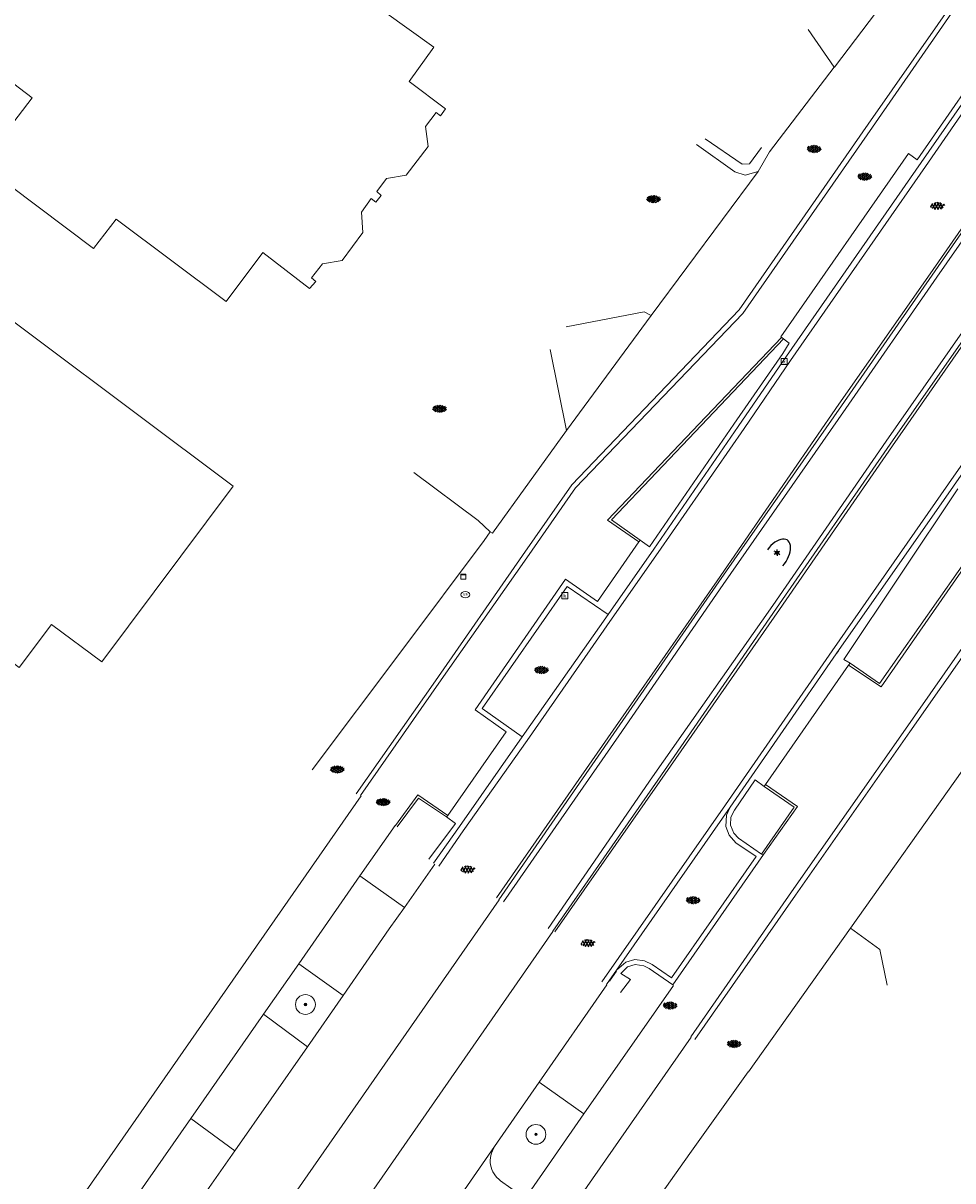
# Model space of a CAD drawing. Header units: metres. Extents: x 187916 to 189411, y 333285 to 334910.
# Tile 65 of 256: x 188277 to 188314, y 334299 to 334346. Entities that reach past the tile are written whole.
import ezdxf
from ezdxf.enums import TextEntityAlignment as Align

# ---------------------------------------------------------------- set-up
doc = ezdxf.new("R2010")
doc.units = ezdxf.units.M
for name, color, linetype, lineweight in [('B-ME-IE-MEUBILAIR_WEGMEUBILAIR-S', 253, 'Continuous', 18), ('B-ME-IE-MEUBILAIR_WEGMEUBILAIR_LICHTMAST-S', 253, 'Continuous', 25), ('B-ME-RI-HWA_KOLK-S', 253, 'Continuous', 25), ('B-ME-VH-KANTOPSLUITING_ACHTERKANTBAND-G', 253, 'Continuous', 18), ('B-ME-VH-KANTOPSLUITING_VOORKANTBAND-G', 253, 'Continuous', 18), ('B-ME-VH-VERHARDING_ASFALT-G', 253, 'Continuous', 18), ('B-ME-VH-VERHARDING_ASFALT-S', 253, 'Continuous', 25), ('B-ME-VH-VERHARDING_BETONSTRAATSTEEN-G', 253, 'Continuous', 18), ('B-ME-VH-VERHARDING_BETONSTRAATSTEEN-S', 253, 'Continuous', 25), ('B-ME-VH-VERHARDING_HALFVERHARDING-G', 253, 'Continuous', 18), ('B-WE-GR-BEPLANTING_CULTUUR_HEESTERS-GV', 253, 'Continuous', 15), ('B-WE-GR-BOOM-S', 253, 'Continuous', 15), ('B-WE-IE-TERREINAFSCHEIDING_KUNSTMATIG_MUUR-G', 253, 'IE-TERREINAFSCHEIDING_KUNSTMATIG-SO', 15), ('B-WE-OG-BEBOUWING-GV', 253, 'Continuous', 15), ('B-WE-OG-TERREIN_ERF-GV', 253, 'Continuous', 15), ('B-WE-VH-GESLOTENVERHARDING_ASFALT-GV', 253, 'Continuous', 15), ('B-WE-VH-OPENVERHARDING_BETONSTRAATSTEEN-GV', 253, 'Continuous', 15), ('B-WE-VH-OPENVERHARDING_STRAATBAKSTEEN-GV', 253, 'Continuous', 15)]:
    doc.layers.add(name, color=color, linetype=linetype, lineweight=lineweight)
doc.styles.add('NLCS-ISO', font='NLCS-ISO.ttf')
doc.linetypes.add('IE-TERREINAFSCHEIDING_KUNSTMATIG-SO', pattern='A,4,[82,NLCS.SHX,S=0.75,R=90,X=0,Y=0],4,-2', length=10)

# ---------------------------------------------------------------- blocks, each defined once
blk = doc.blocks.new('SGR-BOOM_GBKN-SO')
at = {"linetype": 'ByBlock', "lineweight": 18}
h = blk.add_hatch(color=0, dxfattribs=at)
h.dxf.hatch_style = 1
edge = h.paths.add_edge_path()
edge.add_arc((0, 0), 0.25, 0, 360)
at = {"color": 0, "linetype": 'ByBlock', "lineweight": 18}
for radius in [2, 0.25]:
    blk.add_circle((0, 0), radius, dxfattribs=at)
at = {"color": 0, "linetype": 'ByBlock', "lineweight": 18, "style": 'NLCS-ISO'}
blk.add_attdef('SOORT', (2.5, 0), '', height=1.5, dxfattribs=at)
blk = doc.blocks.new('B-SIE-WEG_LICHTMAST-SO')
at = {"ltscale": 0.1}
for p, q in [((-1.1, 0.63), (-2.19, 1.27)), ((0, 1.27), (0, 2.53)), ((1.1, 0.63), (2.19, 1.27)), ((-1.1, -0.63), (-2.19, -1.27)), ((0, -1.27), (0, -2.53)), ((1.1, -0.63), (2.19, -1.27))]:
    blk.add_line(p, q, dxfattribs=at)
at = {"flags": 128}
for points in [[(-1.16, 0.5), (1.16, 0.5)], [(-1.16, -0.5), (1.16, -0.5)]]:
    blk.add_lwpolyline(points, dxfattribs=at)
at = {"ltscale": 0.1}
blk.add_circle((0, 0), 1.27, dxfattribs=at)
at = {"style": 'NLCS-ISO'}
blk.add_attdef('TYPE', text='', height=1.8, dxfattribs=at).set_placement((0, 2.53), align=Align.BOTTOM_CENTER)
blk = doc.blocks.new('SRI-KOLK-SO')
at = {"color": 0, "linetype": 'ByBlock', "lineweight": 18}
blk.add_lwpolyline([(-1.125, -1.125), (1.125, -1.125), (1.125, 1.125), (-1.125, 1.125)], close=True, dxfattribs=at)
at = {"color": 0, "linetype": 'ByBlock', "lineweight": 18, "style": 'NLCS-ISO'}
blk.add_text('k', height=1.5, dxfattribs=at).set_placement((0, 0), align=Align.MIDDLE_CENTER)
blk = doc.blocks.new('SVH-BSS_KEIFORMAAT_KEPER-SO')
at = {"ltscale": 0.1}
for p, q in [((-5.34, 0.88), (-4.45, 0)), ((-5.2, 0.74), (-4.03, 1.91)), ((-5.2, -0.74), (-2.97, 1.48)), ((-4.81, -1.84), (-2.97, 0)), ((-4.56, 1.6), (-4.45, 1.48)), ((-3.71, 0.74), (-1.48, -1.48)), ((-3.6, 2.11), (-1.48, 0)), ((-2.48, 2.48), (-1.48, 1.48)), ((-2.23, 0.74), (-0.21, 2.76)), ((-2.23, 2.23), (-1.85, 2.61)), ((-2.23, -0.74), (0, 1.48)), ((-2.23, -2.23), (0, 0)), ((-0.74, 2.23), (1.48, 0)), ((-0.74, 0.74), (1.48, -1.48)), ((0.22, 2.75), (1.48, 1.48)), ((0.74, 2.23), (1.2, 2.68)), ((0.74, 0.74), (2.45, 2.45)), ((0.74, -0.74), (2.97, 1.48)), ((0.74, -2.23), (2.97, 0)), ((2.23, 2.23), (4.45, 0)), ((2.23, 0.74), (4.45, -1.48)), ((3.71, 0.74), (4.5, 1.53)), ((3.71, -0.74), (5.25, 0.79)), ((4.22, 1.72), (4.45, 1.48)), ((5.2, 0.74), (5.39, 0.55)), ((-5.73, -0.2), (-4.45, -1.48)), ((-3.89, -2.41), (-2.97, -1.48)), ((-3.71, -0.74), (-1.48, -2.97)), ((-3.71, -2.23), (-3.27, -2.67)), ((-1.59, -3.08), (0, -1.48)), ((-0.74, -0.74), (1.48, -2.97)), ((-0.74, -2.23), (0.21, -3.18)), ((-0.22, -3.19), (0, -2.97)), ((1.36, -3.09), (2.97, -1.48)), ((2.23, -0.74), (3.84, -2.36)), ((2.23, -2.23), (2.78, -2.78)), ((3.71, -2.23), (5.57, -0.37)), ((5.2, -0.74), (5.41, -0.95))]:
    blk.add_line(p, q, dxfattribs=at)
at = {"style": 'NLCS-ISO'}
blk.add_attdef('FORMAAT', text='', height=1.8, dxfattribs=at).set_placement((-5.83, -0.22), align=Align.MIDDLE_RIGHT)
blk.add_attdef('KLEUR', text='', height=1.8, dxfattribs=at).set_placement((5.82, -0.22), align=Align.MIDDLE_LEFT)
at = {"style": 'NLCS-ISO', "flags": 1}
blk.add_attdef('FUNCTIE', text='', height=1.8, dxfattribs=at).set_placement((0.12, -3.58), align=Align.MIDDLE_CENTER)
blk = doc.blocks.new('SIE-WEG_STRAATPOT_BRANDKRAAN-SO')
blk.add_ellipse((0, 0), major_axis=(-0.729, 0), ratio=0.685994)
at = {"style": 'NLCS-ISO'}
blk.add_text('BR', height=0.4, dxfattribs=at).set_placement((-0.3, -0.15))
blk = doc.blocks.new('SVH-ASFALT-SO')
at = {"ltscale": 0.1}
for p, q in [((-2.72, 1.26), (-3.45, 2.54)), ((-3.36, 2.17), (-1.83, 4.83)), ((0.36, -0.07), (-2.31, 4.55)), ((-1.91, 0.69), (0.95, 5.64)), ((2.75, -0.22), (-0.47, 5.37)), ((0, 0), (3.27, 5.66)), ((4.87, 0.12), (1.65, 5.7)), ((2.18, -0.23), (5.32, 5.22)), ((6.7, 0.95), (4.04, 5.55)), ((4.66, 0.07), (7.07, 4.25)), ((7.83, 2.99), (7.15, 4.18))]:
    blk.add_line(p, q, dxfattribs=at)
at = {"style": 'NLCS-ISO'}
blk.add_attdef('KLEUR', text='', height=1.8, dxfattribs=at).set_placement((9.49, 2.74), align=Align.MIDDLE_LEFT)
at = {"style": 'NLCS-ISO', "flags": 1}
blk.add_attdef('FUNCTIE', text='', height=1.8, dxfattribs=at).set_placement((0.12, -3.58), align=Align.MIDDLE_CENTER)
blk = doc.blocks.new('SIE-MEUBILAIR_KAST-SO')
for points in [[(-1, 1), (1, 1), (1, 0.84), (-1, 0.84)], [(-1, 0.76), (1, 0.76), (1, -1), (-1, -1)]]:
    blk.add_lwpolyline(points, close=True)
blk = doc.blocks.new('DTM')
at = {"layer": 'B-ME-IE-MEUBILAIR_WEGMEUBILAIR_LICHTMAST-S'}
blk.add_ellipse((188307.027, 334324.133), major_axis=(-0.475, -0.69), ratio=0.534182, start_param=7.704255, end_param=10.926125, dxfattribs=at)
at = {"layer": 'B-ME-VH-KANTOPSLUITING_ACHTERKANTBAND-G', "ltscale": 0.2, "flags": 128}
for points in [[(188317.108, 334346.417), (188316.125, 334345.058), (188312.746, 334340.193), (188312.389, 334340.446), (188307.234, 334333.04), (188307.581, 334332.781), (188307.313, 334332.361), (188305.336, 334329.502), (188301.933, 334324.557), (188301.56, 334324.826), (188301.506, 334324.75), (188299.825, 334322.345), (188298.537, 334323.241), (188294.887, 334317.972), (188296.145, 334317.079), (188293.791, 334313.701), (188293.737, 334313.639), (188294.09, 334313.37), (188293.02, 334311.929)], [(188296.027, 334310.21), (188300.688, 334316.922), (188304.914, 334323.032), (188309.864, 334330.139), (188313.537, 334335.44), (188317.05, 334340.487), (188319.407, 334343.897), (188319.95, 334344.706), (188320.221, 334344.949), (188320.535, 334345.055), (188320.863, 334345.03), (188321.1, 334344.927), (188321.511, 334344.647), (188321.746, 334344.384), (188321.831, 334344.117), (188321.824, 334343.761), (188321.704, 334343.503), (188321.123, 334342.681), (188318.847, 334339.348), (188315.076, 334333.954), (188311.491, 334328.821), (188306.917, 334322.187), (188302.059, 334315.266), (188297.837, 334309.13)], [(188300.76, 334306.549), (188301.163, 334307.069), (188300.771, 334307.313), (188301.048, 334307.579), (188301.353, 334307.672), (188301.702, 334307.63), (188301.914, 334307.515), (188302.873, 334306.853), (188306.538, 334312.118), (188306.45, 334312.139), (188305.534, 334312.785), (188305.341, 334312.982), (188305.203, 334313.302), (188305.217, 334313.634), (188305.362, 334313.915), (188306.204, 334315.137), (188306.561, 334314.869), (188306.616, 334314.945), (188309.975, 334319.778), (188310.043, 334319.851), (188309.785, 334319.996), (188314.386, 334326.902)], [(188310.043, 334319.851), (188311.228, 334319.033), (188315.996, 334325.813), (188319.888, 334331.156), (188319.842, 334331.227), (188323.106, 334335.675), (188323.163, 334335.955), (188323.065, 334336.105), (188321.839, 334336.983)], [(188301.56, 334324.826), (188300.39, 334325.647), (188304.033, 334329.472), (188307.351, 334332.952)], [(188293.737, 334313.639), (188292.595, 334314.4), (188291.736, 334313.239)]]:
    blk.add_lwpolyline(points, dxfattribs=at)
at = {"layer": 'B-ME-VH-KANTOPSLUITING_VOORKANTBAND-G', "ltscale": 0.2, "flags": 128}
blk.add_lwpolyline([(188306.45, 334312.139), (188307.771, 334314.037), (188306.561, 334314.869)], dxfattribs=at)
at = {"layer": 'B-ME-VH-VERHARDING_ASFALT-G', "ltscale": 0.2, "flags": 128}
for points in [[(188350.434, 334389.154), (188345.557, 334382.823), (188339.418, 334374.931), (188334.636, 334368.691), (188331.516, 334364.636), (188327.48, 334359.35), (188321.918, 334352.044), (188319.373, 334348.715), (188317.479, 334346.231), (188316.451, 334344.798), (188313.086, 334339.918), (188307.632, 334332.079), (188305.757, 334329.332), (188302.276, 334324.322), (188300.418, 334321.671), (188296.985, 334316.729), (188294.409, 334313.074), (188293.425, 334311.649)], [(188295.745, 334310.365), (188300.467, 334317.152), (188304.662, 334323.18), (188309.579, 334330.312), (188313.265, 334335.584), (188316.789, 334340.65), (188319.72, 334344.879), (188320.086, 334345.232), (188320.52, 334345.394), (188320.92, 334345.344), (188321.276, 334345.201), (188321.73, 334344.886), (188322.034, 334344.516), (188322.161, 334344.148), (188322.14, 334343.696), (188321.955, 334343.299), (188319.072, 334339.17), (188315.357, 334333.814), (188311.752, 334328.627), (188307.178, 334322.021), (188302.346, 334315.077), (188298.105, 334308.996)], [(188300.012, 334306.98), (188304.996, 334314.131), (188309.306, 334320.351), (188314.011, 334327.096), (188317.976, 334332.762), (188321.074, 334337.177), (188321.575, 334337.479), (188322.043, 334337.242), (188323.666, 334336.185), (188323.849, 334336.377), (188325.137, 334335.409)]]:
    blk.add_lwpolyline(points, dxfattribs=at)
at = {"layer": 'B-ME-VH-VERHARDING_BETONSTRAATSTEEN-G', "ltscale": 0.2, "flags": 128}
for points in [[(188384.102, 334399.864), (188381.86, 334401.035), (188379.526, 334400.902), (188377.359, 334400.014), (188376.152, 334399.081), (188375.597, 334398.541), (188369.373, 334390.743), (188367.216, 334388.011), (188363.601, 334383.544), (188360.938, 334380.206), (188356.783, 334375.01), (188350.513, 334367.156), (188343.441, 334358.309), (188337.837, 334351.314), (188332.123, 334344.162), (188328.543, 334339.591), (188326.194, 334336.452), (188325.294, 334335.277), (188321.437, 334330.037), (188317.44, 334324.59), (188312.276, 334317.185), (188307.667, 334310.612), (188303.603, 334304.753)], [(188353.638, 334397.943), (188350.974, 334394.514), (188348.093, 334390.867), (188343.325, 334384.71), (188337.203, 334376.802), (188332.316, 334370.455), (188329.233, 334366.381), (188325.941, 334362.109), (188322.723, 334357.9), (188317.097, 334350.515), (188314.556, 334347.055), (188310.767, 334341.629), (188305.554, 334334.126), (188298.795, 334327.061), (188296.796, 334324.199), (188293.287, 334319.135), (188290.076, 334314.57)], [(188353.752, 334397.846), (188351.142, 334394.404), (188348.243, 334390.698), (188343.493, 334384.597), (188337.401, 334376.708), (188332.499, 334370.326), (188329.376, 334366.216), (188326.111, 334361.959), (188322.904, 334357.764), (188317.264, 334350.399), (188314.717, 334346.959), (188310.944, 334341.505), (188305.703, 334333.982), (188298.946, 334326.939), (188296.973, 334324.112), (188293.423, 334319.04), (188290.253, 334314.509)], [(188293.209, 334311.772), (188294.257, 334313.25), (188296.788, 334316.871), (188295.167, 334318.017), (188298.609, 334322.956), (188300.268, 334321.823), (188302.102, 334324.462), (188305.509, 334329.416), (188307.466, 334332.256), (188312.91, 334340.076), (188316.286, 334344.929), (188317.276, 334346.316), (188319.18, 334348.86), (188321.738, 334352.184), (188327.316, 334359.494), (188331.345, 334364.761), (188334.459, 334368.836), (188339.196, 334375.057), (188345.362, 334382.996), (188350.232, 334389.268)], [(188295.849, 334310.297), (188300.497, 334317.014), (188304.736, 334323.143), (188309.694, 334330.248), (188313.358, 334335.53), (188316.856, 334340.573), (188319.817, 334344.816), (188320.126, 334345.135), (188320.544, 334345.269), (188320.899, 334345.247), (188321.216, 334345.087), (188321.649, 334344.793), (188321.923, 334344.446), (188322.05, 334344.129), (188322.038, 334343.722), (188321.868, 334343.368), (188318.969, 334339.257), (188315.267, 334333.864), (188311.655, 334328.706), (188307.068, 334322.079), (188302.263, 334315.131), (188298.021, 334309.019)], [(188309.392, 334343.936), (188306.783, 334340.505), (188306.325, 334339.719), (188301.995, 334333.893), (188298.585, 334329.257), (188295.587, 334325.101), (188295.499, 334325.162), (188295.247, 334324.803), (188291.928, 334320.365), (188288.308, 334315.541)], [(188306.325, 334339.719), (188305.803, 334339.568), (188305.376, 334339.701), (188303.829, 334340.812)], [(188309.975, 334319.778), (188311.286, 334318.89), (188316.073, 334325.773), (188319.979, 334331.109), (188323.284, 334335.563), (188323.352, 334336.042), (188323.19, 334336.266), (188321.944, 334337.146), (188321.586, 334337.241), (188321.244, 334337.049), (188318.134, 334332.618), (188314.22, 334326.997), (188309.476, 334320.223)], [(188330.265, 334331.11), (188330.5, 334331.877), (188330.407, 334332.501), (188329.971, 334333.188), (188328.71, 334334.571), (188323.788, 334328.17), (188319.886, 334322.75), (188314.568, 334315.5), (188310.05, 334309.146), (188305.926, 334303.339)], [(188298.57, 334333.438), (188301.714, 334334.041), (188301.995, 334333.893)], [(188301.506, 334324.75), (188300.238, 334325.634), (188303.941, 334329.517), (188307.267, 334333.015)], [(188298.585, 334329.257), (188297.92, 334332.523)], [(188321.595, 334329.891), (188317.615, 334324.464), (188312.444, 334317.08), (188307.832, 334310.477), (188303.769, 334304.649)], [(188292.407, 334327.552), (188295.005, 334325.615), (188295.499, 334325.162)], [(188296.788, 334316.871), (188300.268, 334321.823)], [(188300.192, 334306.877), (188300.595, 334307.445), (188300.981, 334307.775), (188301.337, 334307.876), (188301.736, 334307.825), (188302.035, 334307.673), (188302.821, 334307.136), (188306.239, 334312.041), (188305.422, 334312.599), (188305.148, 334312.903), (188305.019, 334313.255), (188305.045, 334313.706), (188305.197, 334314.03), (188309.476, 334320.223), (188309.564, 334320.343)], [(188306.538, 334312.118), (188307.91, 334314.06), (188306.616, 334314.945)], [(188293.791, 334313.701), (188292.57, 334314.538), (188291.674, 334313.289)], [(188300.595, 334307.445), (188305.197, 334314.03)], [(188311.533, 334306.84), (188311.242, 334308.279), (188310.05, 334309.146)]]:
    blk.add_lwpolyline(points, dxfattribs=at)
at = {"layer": 'B-ME-VH-VERHARDING_HALFVERHARDING-G', "ltscale": 0.2, "flags": 128}
for points in [[(188309.392, 334343.936), (188308.348, 334345.451)], [(188304.174, 334341.035), (188305.673, 334340.016), (188305.97, 334340.02), (188306.461, 334340.689)]]:
    blk.add_lwpolyline(points, dxfattribs=at)
at = {"layer": 'B-WE-GR-BEPLANTING_CULTUUR_HEESTERS-GV', "ltscale": 0.2, "flags": 128}
for points in [[(188291.661, 334313.298), (188290.234, 334311.254), (188292.028, 334309.984), (188293.258, 334311.738)], [(188295.915, 334298.939), (188296.744, 334298.345), (188296.909, 334298.227), (188299.284, 334301.641), (188297.472, 334302.921), (188295.675, 334300.321)]]:
    blk.add_lwpolyline(points, dxfattribs=at)
for points in [[(188289.554, 334306.432), (188287.761, 334307.711), (188286.34, 334305.673), (188288.111, 334304.356)], [(188281.486, 334292.742), (188282.227, 334294.115), (188282.729, 334295.592), (188283.722, 334298.07), (188284.046, 334298.53), (188285.185, 334300.148), (188283.402, 334301.457), (188278.717, 334294.735)]]:
    blk.add_lwpolyline(points, close=True, dxfattribs=at)
for points in [[(188295.675, 334300.321, 0.046272), (188295.521, 334299.967)], [(188295.521, 334299.967, 0.095803), (188295.512, 334299.581)], [(188295.512, 334299.581, 0.094185), (188295.65, 334299.22)], [(188295.65, 334299.22, 0.095264), (188295.915, 334298.939)]]:
    blk.add_lwpolyline(points, format="xyb", dxfattribs=at)
at = {"layer": 'B-WE-IE-TERREINAFSCHEIDING_KUNSTMATIG_MUUR-G', "ltscale": 0.2, "flags": 128}
blk.add_lwpolyline([(188309.401, 334343.929), (188315.262, 334351.658)], dxfattribs=at)
at = {"layer": 'B-WE-OG-BEBOUWING-GV', "ltscale": 0.2, "flags": 128}
blk.add_lwpolyline([(188274.419, 334344.644), (188276.987, 334342.687), (188274.931, 334340.011), (188279.473, 334336.6), (188280.385, 334337.784), (188284.832, 334334.458), (188286.317, 334336.444), (188288.198, 334334.985), (188288.451, 334335.274), (188288.278, 334335.419), (188288.724, 334335.983), (188289.511, 334336.116), (188290.357, 334337.257), (188290.292, 334338.068), (188290.681, 334338.626), (188290.873, 334338.481), (188291.089, 334338.748), (188290.915, 334338.909), (188291.311, 334339.435), (188292.105, 334339.568), (188292.99, 334340.728), (188292.876, 334341.538), (188293.31, 334342.102), (188293.494, 334341.964), (188293.688, 334342.251), (188292.216, 334343.35), (188293.213, 334344.737), (188283.16, 334351.963)], dxfattribs=at)
blk.add_lwpolyline([(188263.226, 334327.427), (188264.303, 334328.867), (188266.556, 334327.099), (188276.471, 334319.674), (188277.777, 334321.418), (188279.8, 334319.902), (188285.113, 334327.003), (188273.13, 334335.971), (188272.924, 334335.697), (188272.198, 334336.245), (188267.733, 334330.314), (188262.589, 334334.224), (188259.509, 334330.164)], close=True, dxfattribs=at)
at = {"layer": 'B-WE-OG-TERREIN_ERF-GV', "ltscale": 0.2, "flags": 128}
for points in [[(188283.16, 334351.963), (188293.213, 334344.737), (188292.216, 334343.35), (188293.688, 334342.251), (188293.494, 334341.964), (188293.31, 334342.102), (188292.876, 334341.538), (188292.99, 334340.728), (188292.105, 334339.568), (188291.311, 334339.435), (188290.915, 334338.909), (188291.089, 334338.748), (188290.873, 334338.481), (188290.681, 334338.626), (188290.292, 334338.068), (188290.357, 334337.257), (188289.511, 334336.116), (188288.724, 334335.983), (188288.278, 334335.419), (188288.451, 334335.274), (188288.198, 334334.985), (188286.317, 334336.444), (188284.832, 334334.458), (188280.385, 334337.784), (188279.473, 334336.6), (188274.931, 334340.011), (188276.987, 334342.687), (188274.419, 334344.644)], [(188305.924, 334303.341), (188303.565, 334300.042), (188292.756, 334284.774), (188291.158, 334282.485), (188285.769, 334274.633), (188285.301, 334273.951), (188285.412, 334273.844), (188292.926, 334268.596), (188292.03, 334267.344), (188306.637, 334257.08), (188304.882, 334254.556), (188306.628, 334253.333), (188309.627, 334257.692), (188319.264, 334250.986)]]:
    blk.add_lwpolyline(points, dxfattribs=at)
blk.add_lwpolyline([(188262.589, 334334.224), (188267.733, 334330.314), (188272.198, 334336.245), (188272.924, 334335.697), (188273.13, 334335.971), (188285.113, 334327.003), (188279.8, 334319.902), (188277.777, 334321.418), (188276.471, 334319.674), (188266.556, 334327.099), (188264.303, 334328.867), (188263.226, 334327.427), (188259.509, 334330.164)], close=True, dxfattribs=at)
at = {"layer": 'B-WE-VH-GESLOTENVERHARDING_ASFALT-GV', "ltscale": 0.2, "flags": 128}
for points in [[(188293.258, 334311.738), (188292.028, 334309.984), (188291.418, 334309.114), (188289.554, 334306.432), (188288.111, 334304.356), (188285.185, 334300.148), (188284.046, 334298.53), (188286.665, 334296.82), (188287.273, 334297.942), (188295.853, 334310.294)], [(188298.024, 334309.016), (188289.352, 334296.528)], [(188288.563, 334295.48), (188290.926, 334293.483), (188291.112, 334293.749), (188291.117, 334293.756), (188291.122, 334293.763), (188291.127, 334293.77), (188291.132, 334293.777), (188291.138, 334293.784), (188291.143, 334293.791), (188291.148, 334293.798), (188291.154, 334293.804), (188295.675, 334300.321), (188297.472, 334302.921), (188300.213, 334306.862)]]:
    blk.add_lwpolyline(points, dxfattribs=at)
at = {"layer": 'B-WE-VH-OPENVERHARDING_BETONSTRAATSTEEN-GV', "ltscale": 0.2, "flags": 128}
for points in [[(188290.283, 334314.488), (188254.936, 334263.731), (188256.425, 334262.713), (188259.773, 334267.517), (188278.717, 334294.735), (188283.402, 334301.457), (188286.34, 334305.673), (188287.761, 334307.711), (188289.628, 334310.386), (188290.234, 334311.254), (188291.661, 334313.298)], [(188302.902, 334306.833), (188299.284, 334301.641), (188296.909, 334298.227), (188293.493, 334293.315), (188289.338, 334287.339), (188270.335, 334260.079), (188266.872, 334255.121), (188268.318, 334254.076), (188303.614, 334304.745)], [(188295.675, 334300.321), (188291.154, 334293.804)], [(188292.499, 334294), (188293.307, 334293.443), (188296.744, 334298.345), (188295.915, 334298.939)]]:
    blk.add_lwpolyline(points, dxfattribs=at)
for points in [[(188295.521, 334299.967, -0.046272), (188295.675, 334300.321)], [(188295.512, 334299.581, -0.095803), (188295.521, 334299.967)], [(188295.65, 334299.22, -0.094185), (188295.512, 334299.581)], [(188295.915, 334298.939, -0.095264), (188295.65, 334299.22)]]:
    blk.add_lwpolyline(points, format="xyb", dxfattribs=at)
at = {"layer": 'B-WE-VH-OPENVERHARDING_STRAATBAKSTEEN-GV', "ltscale": 0.2, "flags": 128}
for points in [[(188290.234, 334311.254), (188289.628, 334310.386), (188287.761, 334307.711), (188289.554, 334306.432), (188291.418, 334309.114), (188292.028, 334309.984)], [(188288.111, 334304.356), (188286.34, 334305.673), (188283.402, 334301.457), (188285.185, 334300.148)]]:
    blk.add_lwpolyline(points, close=True, dxfattribs=at)
for points in [[(188295.853, 334310.294), (188287.273, 334297.942), (188286.665, 334296.82), (188286.273, 334296.097), (188285.634, 334294.097)], [(188289.352, 334296.528), (188298.024, 334309.016)], [(188300.594, 334307.41), (188300.312, 334307.004)], [(188300.213, 334306.862), (188297.472, 334302.921), (188299.284, 334301.641), (188302.902, 334306.833)], [(188303.614, 334304.745), (188268.318, 334254.076), (188270.527, 334252.55), (188280.15, 334266.283), (188285.412, 334273.844), (188285.301, 334273.951), (188285.769, 334274.633), (188291.158, 334282.485), (188292.756, 334284.774), (188303.565, 334300.042), (188305.924, 334303.341)]]:
    blk.add_lwpolyline(points, dxfattribs=at)
at = {"layer": 'B-ME-IE-MEUBILAIR_WEGMEUBILAIR-S'}
for name, p, xscale, yscale, zscale in [('SIE-MEUBILAIR_KAST-SO', (188294.411, 334323.35), 0.1, 0.1, 0.1), ('SIE-WEG_STRAATPOT_BRANDKRAAN-SO', (188294.488, 334322.619), 0.2500000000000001, 0.2500000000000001, 0.2500000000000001)]:
    blk.add_blockref(name, p, dxfattribs=dict(at, xscale=xscale, yscale=yscale, zscale=zscale))
at = {"layer": 'B-ME-IE-MEUBILAIR_WEGMEUBILAIR_LICHTMAST-S', "xscale": 0.05, "yscale": 0.05, "zscale": 0.05}
blk.add_blockref('B-SIE-WEG_LICHTMAST-SO', (188307.084, 334324.312), dxfattribs=at)
at = {"layer": 'B-ME-RI-HWA_KOLK-S', "xscale": 0.11, "yscale": 0.11, "zscale": 0.11}
for p in [(188307.372, 334332.037), (188298.513, 334322.578)]:
    blk.add_blockref('SRI-KOLK-SO', p, dxfattribs=at)
at = {"layer": 'B-ME-VH-VERHARDING_ASFALT-S', "xscale": 0.05, "yscale": 0.05, "zscale": 0.05}
for p in [(188313.465, 334338.186), (188294.492, 334311.376), (188299.348, 334308.401)]:
    blk.add_blockref('SVH-ASFALT-SO', p, dxfattribs=at)
at = {"layer": 'B-ME-VH-VERHARDING_BETONSTRAATSTEEN-S', "xscale": 0.05, "yscale": 0.05, "zscale": 0.05}
for p in [(188308.587, 334340.638), (188310.632, 334339.52), (188302.1, 334338.61), (188293.458, 334330.143), (188297.571, 334319.587), (188289.321, 334315.573), (188291.176, 334314.251), (188303.696, 334310.285), (188302.769, 334306.03), (188305.352, 334304.481)]:
    blk.add_blockref('SVH-BSS_KEIFORMAAT_KEPER-SO', p, dxfattribs=at)
at = {"layer": 'B-WE-GR-BOOM-S', "xscale": 0.2, "yscale": 0.2, "zscale": 0.2}
for p in [(188288.032, 334306.063), (188297.345, 334300.814)]:
    blk.add_blockref('SGR-BOOM_GBKN-SO', p, dxfattribs=at)

msp = doc.modelspace()

# ---------------------------------------------------------------- block references
msp.add_blockref('DTM', (0, 0))

doc.saveas('drawing.dxf')
